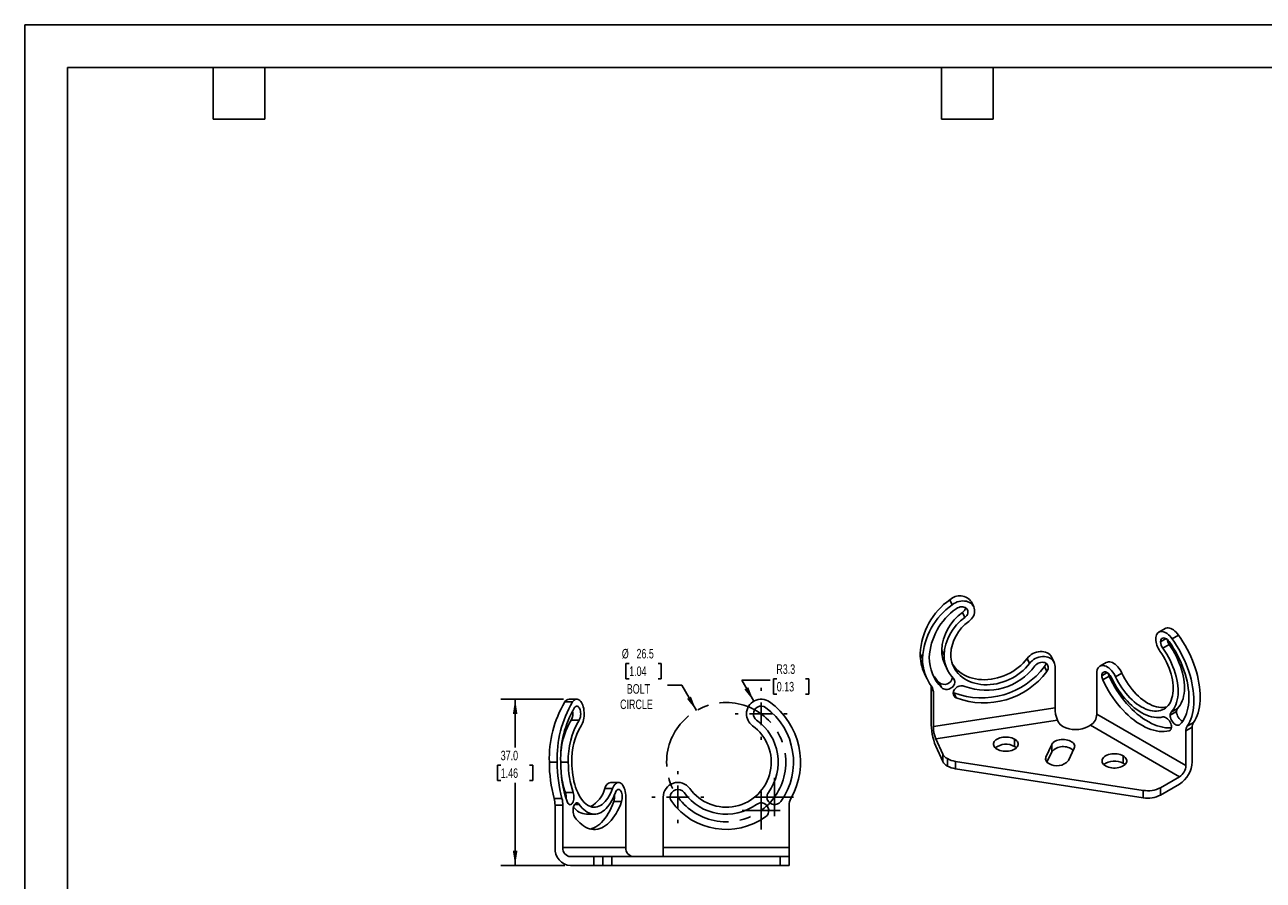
# Model space of a CAD drawing. Header units: millimetres. Extents: x 0 to 419, y 0 to 324.
# Tile 2 of 3: x 0 to 275, y 134 to 324. Entities that reach past the tile are written whole.
import ezdxf

# ---------------------------------------------------------------- set-up
doc = ezdxf.new("R2010")
doc.units = ezdxf.units.MM
doc.linetypes.add('CENTERX2', pattern=[20.32, 12.7, -2.54, 2.54, -2.54])
doc.layers.add('CENTER', color=40, linetype='CENTERX2')
doc.layers.add('DIMENSIONS', color=140, linetype='Continuous', lineweight=25)
doc.layers.add('TEXT', color=140, linetype='Continuous', lineweight=25)
doc.styles.add('SLDTEXTSTYLE0', font='TXT', dxfattribs={"width": 0.7})
doc.dimstyles.new('SLDDIMSTYLE0', dxfattribs={"dimtxt": 2.158008, "dimasz": 3.302, "dimexe": 0, "dimexo": 0.0625, "dimgap": 0.539502, "dimtad": 0, "dimtih": 1, "dimtoh": 1, "dimdec": 1, "dimrnd": 1e-09, "dimzin": 12, "dimdsep": 46, "dimtxsty": 'SLDTEXTSTYLE0', "dimsah": 1, "dimcen": 0, "dimadec": 0, "dimazin": 3, "dimtfac": 1, "dimtdec": 1, "dimtofl": 0, "dimtmove": 0, "dimatfit": 3, "dimfxl": 0, "dimfrac": 2, "dimtolj": 1, "dimtzin": 12, "dimarcsym": 0})
doc.dimstyles.new('SLDDIMSTYLE1', dxfattribs={"dimtxt": 2.158008, "dimasz": 3.302, "dimexe": 0, "dimexo": 0.0625, "dimgap": 0.539502, "dimtad": 0, "dimtih": 1, "dimtoh": 1, "dimdec": 1, "dimrnd": 1e-09, "dimzin": 4, "dimdsep": 46, "dimtxsty": 'SLDTEXTSTYLE0', "dimsah": 1, "dimcen": 0.09, "dimadec": 0, "dimazin": 1, "dimtfac": 1, "dimtdec": 1, "dimtofl": 0, "dimtmove": 0, "dimatfit": 3, "dimfxl": 0, "dimfrac": 2, "dimtolj": 1, "dimtzin": 12, "dimarcsym": 0})
doc.dimstyles.new('SLDDIMSTYLE2', dxfattribs={"dimtxt": 2.158008, "dimasz": 3.302, "dimexe": 0, "dimexo": 0.0625, "dimgap": 0.539502, "dimtad": 0, "dimtih": 1, "dimtoh": 1, "dimdec": 1, "dimrnd": 1e-09, "dimzin": 12, "dimdsep": 46, "dimtxsty": 'SLDTEXTSTYLE0', "dimsah": 1, "dimcen": 0, "dimadec": 0, "dimazin": 3, "dimtfac": 1, "dimtdec": 1, "dimtofl": 0, "dimtmove": 0, "dimatfit": 3, "dimfxl": 0, "dimfrac": 2, "dimtolj": 1, "dimtzin": 12, "dimarcsym": 0})

# ---------------------------------------------------------------- blocks, each defined once
blk = doc.blocks.new('_D')
at = {"layer": 'DIMENSIONS'}
for p, q in [((134.37, 181.91), (133.64, 181.91)), ((133.64, 181.91), (133.64, 178.48)), ((140.78, 181.91), (141.5, 181.91)), ((141.5, 181.91), (141.5, 178.48)), ((133.64, 178.48), (134.37, 178.48)), ((141.5, 178.48), (140.78, 178.48)), ((146.06, 177.06), (142.9, 177.06)), ((149.32, 171.42), (146.06, 177.06))]:
    blk.add_line(p, q, dxfattribs=at)
blk.add_solid([(149.32, 171.42), (148.11, 174.53), (147.23, 174.02)], dxfattribs=at)
at = {"layer": 'DIMENSIONS', "char_height": 2.117, "attachment_point": 1, "style": 'SLDTEXTSTYLE0'}
for s, insert in [('%%c', (132.74, 185.12)), ('26.5', (136, 185.12)), ('1.04', (134.37, 181.21)), ('BOLT', (133.84, 177.29)), ('CIRCLE', (132.35, 173.86))]:
    blk.add_mtext(s, dxfattribs=dict(at, insert=insert))
blk = doc.blocks.new('_D_1')
at = {"layer": 'DIMENSIONS'}
for p, q in [((119.74, 173.94), (105.85, 173.94)), ((109.02, 173.94), (109.02, 163.18)), ((105.81, 159.27), (105.09, 159.27)), ((105.09, 159.27), (105.09, 155.84)), ((112.23, 159.27), (112.95, 159.27)), ((112.95, 159.27), (112.95, 155.84)), ((105.09, 155.84), (105.81, 155.84)), ((109.02, 136.94), (109.02, 155.36)), ((112.95, 155.84), (112.23, 155.84)), ((120.08, 136.94), (105.85, 136.94))]:
    blk.add_line(p, q, dxfattribs=at)
for points in [[(109.02, 173.94), (108.51, 170.64), (109.53, 170.64)], [(109.02, 136.94), (109.53, 140.24), (108.51, 140.24)]]:
    blk.add_solid(points, dxfattribs=at)
at = {"layer": 'DIMENSIONS', "char_height": 2.117, "attachment_point": 1, "style": 'SLDTEXTSTYLE0'}
for s, insert in [('37.0', (105.81, 162.48)), ('1.46', (105.81, 158.57))]:
    blk.add_mtext(s, dxfattribs=dict(at, insert=insert))
blk = doc.blocks.new('_D_2')
at = {"layer": 'DIMENSIONS'}
for p, q in [((162.07, 173.5), (159.38, 178.17)), ((159.38, 178.17), (165.73, 178.17)), ((167.18, 178.48), (166.45, 178.48)), ((166.45, 178.48), (166.45, 175.05)), ((173.59, 178.48), (174.31, 178.48)), ((174.31, 178.48), (174.31, 175.05)), ((166.45, 175.05), (167.18, 175.05)), ((174.31, 175.05), (173.59, 175.05))]:
    blk.add_line(p, q, dxfattribs=at)
blk.add_solid([(162.07, 173.5), (160.86, 176.62), (159.98, 176.11)], dxfattribs=at)
at = {"layer": 'DIMENSIONS', "char_height": 2.117, "attachment_point": 1, "style": 'SLDTEXTSTYLE0'}
for s, insert in [('R3.3', (167.09, 181.69)), ('0.13', (167.18, 177.78))]:
    blk.add_mtext(s, dxfattribs=dict(at, insert=insert))
blk = doc.blocks.new('SW_CENTERMARKSYMBOL_0')
at = {"layer": 'CENTER', "color": 0}
for p, q in [((0, 5.08), (0, 5.79)), ((-5.08, 0), (-5.79, 0)), ((0, 0), (-2.54, 0)), ((0, 0), (0, 2.54)), ((0, 0), (0, -2.54)), ((0, 0), (2.54, 0)), ((5.08, 0), (5.79, 0)), ((0, -5.08), (0, -5.79))]:
    blk.add_line(p, q, dxfattribs=at)
blk = doc.blocks.new('SW_CENTERMARKSYMBOL_1')
at = {"layer": 'CENTER', "color": 0}
for p, q in [((0, 2.54), (0, 4.24)), ((-2.54, 0), (-4.24, 0)), ((0, 0), (-2.54, 0)), ((0, 0), (0, 2.54)), ((0, 0), (0, -2.54)), ((0, 0), (2.54, 0)), ((2.54, 0), (4.24, 0)), ((0, -2.54), (0, -4.24))]:
    blk.add_line(p, q, dxfattribs=at)
blk = doc.blocks.new('SW_CENTERMARKSYMBOL_2')
at = {"layer": 'CENTER', "color": 0}
for p, q in [((0, 2.54), (0, 4.24)), ((-2.54, 0), (-4.24, 0)), ((0, 0), (-2.54, 0)), ((0, 0), (0, 2.54)), ((0, 0), (0, -2.54)), ((0, 0), (2.54, 0)), ((2.54, 0), (4.24, 0)), ((0, -2.54), (0, -4.24))]:
    blk.add_line(p, q, dxfattribs=at)
blk = doc.blocks.new('SW_CENTERMARKSYMBOL_3')
at = {"layer": 'CENTER', "color": 0}
for p, q in [((0, 5.08), (0, 5.79)), ((-5.08, 0), (-5.79, 0)), ((0, 0), (-2.54, 0)), ((0, 0), (0, 2.54)), ((0, 0), (0, -2.54)), ((0, 0), (2.54, 0)), ((5.08, 0), (5.79, 0)), ((0, -5.08), (0, -5.79))]:
    blk.add_line(p, q, dxfattribs=at)

msp = doc.modelspace()

# ---------------------------------------------------------------- linework, layer by layer
at = {"color": 7, "linetype": 'Continuous'}
for q in [(0.00371, 0.00401), (419.10371, 323.85401)]:
    msp.add_line((0.00371, 323.85401), q, dxfattribs=at)
for p, q in [((206.20242, 194.94698), (205.68479, 196.06221)), ((210.9862, 194.44657), (210.46856, 195.56181)), ((208.99856, 192.10082), (208.48092, 193.21605)), ((253.50601, 189.64461), (252.09179, 188.8282)), ((252.51458, 186.70749), (253.71686, 187.40155)), ((255.06059, 187.39037), (256.4748, 188.20678)), ((204.36547, 183.73235), (203.84783, 184.84758)), ((253.01368, 185.29335), (254.42789, 186.10976)), ((199.58414, 182.99275), (199.0665, 184.10799)), ((223.3614, 181.89444), (222.84377, 183.00968)), ((228.85583, 182.10471), (228.33819, 183.21994)), ((240.42453, 182.09038), (239.01032, 181.27397)), ((200.038, 179.62597), (200.55564, 178.51074)), ((204.52793, 181.70998), (205.04557, 180.59475)), ((227.23991, 180.13069), (226.72227, 181.24592)), ((229.04716, 172.03593), (229.04716, 181.22201)), ((238.33709, 179.78597), (238.33709, 170.59989)), ((239.4331, 179.15326), (240.63538, 179.84732)), ((239.66008, 178.21045), (241.0743, 179.02686)), ((242.49935, 178.93507), (243.91356, 179.75148)), ((202.00123, 175.56271), (201.48359, 176.67795)), ((201.48359, 176.67795), (201.48359, 168.9676)), ((203.80848, 176.50623), (203.29084, 177.62146)), ((122.7437, 173.93953), (121.01165, 173.93953)), ((202.00123, 175.56271), (202.00123, 167.85236)), ((207.07798, 174.24811), (206.56034, 175.36334)), ((121.79339, 173.32585), (120.06134, 173.32585)), ((202.00123, 167.85236), (229.04716, 172.03593)), ((254.6359, 170.37687), (256.05011, 171.19328)), ((254.86288, 171.05761), (256.27709, 171.87402)), ((123.24078, 169.31053), (121.50873, 169.31053)), ((229.56479, 169.28761), (202.51887, 165.10405)), ((229.74288, 168.90393), (229.56479, 169.28761)), ((236.92287, 168.1504), (236.43501, 167.86876)), ((236.92287, 168.1504), (256.72186, 156.72069)), ((238.33709, 170.59989), (258.13608, 159.17018)), ((258.40827, 167.92385), (259.82248, 168.74026)), ((254.41964, 166.92608), (254.69165, 167.08311)), ((258.13608, 166.88053), (259.55029, 167.69693)), ((258.13608, 159.17018), (258.13608, 166.88053)), ((259.55029, 159.98658), (259.55029, 167.69693)), ((202.51887, 165.10405), (204.07178, 161.75835)), ((202.51887, 163.47097), (204.07178, 160.12526)), ((220.03653, 163.44185), (220.03653, 165.07493)), ((228.30173, 163.86847), (227.00866, 161.08022)), ((228.30173, 162.23539), (228.30173, 163.86847)), ((232.03176, 160.30389), (233.32483, 163.09213)), ((118.36752, 159.93953), (116.63547, 159.93953)), ((120.84252, 159.93953), (119.14252, 159.93953)), ((204.07178, 160.12526), (204.07178, 161.75835)), ((205.10706, 159.0901), (205.10706, 160.72318)), ((206.90103, 160.1254), (248.62247, 153.67722)), ((206.90103, 158.49232), (206.90103, 160.1254)), ((227.00866, 160.30389), (227.00866, 161.08022)), ((228.30173, 162.23539), (227.24777, 159.96274)), ((244.18604, 159.70947), (244.18604, 161.34255)), ((206.90103, 158.49232), (248.62247, 152.04414)), ((131.9937, 155.43953), (130.26165, 155.43953)), ((252.48535, 154.275), (256.72186, 156.72069)), ((252.48535, 152.64192), (256.72186, 155.0876)), ((252.48535, 152.64192), (252.48535, 154.275)), ((119.42623, 151.85241), (117.69418, 151.85241)), ((121.9332, 153.18369), (120.20115, 153.18369)), ((130.67554, 154.09014), (128.94348, 154.09014)), ((133.6187, 140.93953), (133.6187, 152.18953)), ((141.94665, 152.18953), (141.94665, 140.93953)), ((248.62247, 152.04414), (248.62247, 153.67722)), ((117.88665, 150.38223), (117.88665, 140.93953)), ((119.6187, 150.38223), (117.88665, 150.38223)), ((119.6187, 150.38223), (119.6187, 140.93953)), ((123.24078, 150.56853), (122.24662, 150.56853)), ((132.6832, 151.19537), (130.95115, 151.19537)), ((169.94665, 140.93953), (169.94665, 150.38223)), ((124.88665, 148.38717), (126.6187, 148.38717)), ((119.6187, 140.93953), (133.6187, 140.93953)), ((141.94665, 140.93953), (169.94665, 140.93953)), ((141.94665, 138.93953), (141.94665, 140.93953)), ((169.94665, 140.93953), (169.94665, 138.93953)), ((121.35075, 138.93953), (126.5469, 138.93953)), ((126.5469, 136.93953), (126.5469, 138.93953)), ((126.5469, 138.93953), (128.5469, 138.93953)), ((128.5469, 136.93953), (128.5469, 138.93953)), ((128.5469, 138.93953), (130.54763, 138.93953)), ((130.54763, 136.93953), (130.54763, 138.93953)), ((130.54763, 138.93953), (167.94738, 138.93953)), ((167.94738, 136.93953), (167.94738, 138.93953)), ((167.94738, 138.93953), (169.94665, 138.93953)), ((169.94665, 136.93953), (169.94665, 138.93953)), ((121.35075, 136.93953), (126.5469, 136.93953)), ((126.5469, 136.93953), (128.5469, 136.93953)), ((128.5469, 136.93953), (130.54763, 136.93953)), ((130.54763, 136.93953), (167.94738, 136.93953)), ((167.94738, 136.93953), (169.94665, 136.93953))]:
    msp.add_line(p, q)
at = {"flags": 128}
for points in [[(209.87411, 191.20959), (210.19079, 191.47956), (210.47064, 191.77688), (210.70887, 192.09647), (210.9014, 192.43286), (211.04495, 192.7803), (211.13705, 193.13283), (211.17613, 193.48442), (211.16152, 193.82907), (211.09347, 194.16087), (210.97314, 194.47415), (210.8026, 194.76355), (210.58476, 195.02411), (210.32335, 195.25137), (210.02284, 195.44146), (209.68837, 195.59111), (209.32567, 195.69776), (208.94095, 195.7596), (208.54077, 195.77555), (208.132, 195.74536), (207.72163, 195.66953), (207.31667, 195.54936), (206.92406, 195.38692), (206.55051, 195.18497), (206.20242, 194.94698)], [(208.99856, 192.10082), (209.22696, 192.30448), (209.41489, 192.5345), (209.55593, 192.78303), (209.6453, 193.04162), (209.67994, 193.30146), (209.65867, 193.5537), (209.58223, 193.78975), (209.4532, 194.00157), (209.27599, 194.18195), (209.05664, 194.32474), (208.8026, 194.42509), (208.52253, 194.47958), (208.22598, 194.48634), (207.92303, 194.44516), (207.62401, 194.35742), (207.33909, 194.22613), (207.07798, 194.05575)], [(255.06059, 187.39037), (254.80932, 187.71736), (254.53986, 188.01597), (254.25669, 188.28124), (253.96452, 188.50873), (253.66822, 188.69467), (253.37273, 188.83596), (253.08297, 188.93023), (252.80376, 188.97594), (252.53976, 188.9723), (252.29535, 188.91939), (252.07462, 188.81808), (251.88124, 188.67006), (251.71843, 188.47779), (251.58889, 188.24449), (251.49479, 187.97403), (251.4377, 187.67092), (251.41856, 187.3402)], [(254.41964, 186.73373), (254.2305, 186.97181), (254.02422, 187.17791), (253.80766, 187.34514), (253.58807, 187.46793), (253.37278, 187.54217), (253.16896, 187.56538), (252.98342, 187.5368), (252.82235, 187.45738), (252.69114, 187.32976), (252.59416, 187.15821), (252.53464, 186.94845), (252.51458, 186.70749)], [(256.4748, 188.20678), (256.22354, 188.53377), (255.95407, 188.83238), (255.6709, 189.09765), (255.37873, 189.32514), (255.08243, 189.51108), (254.78694, 189.65236), (254.49718, 189.74664), (254.21797, 189.79234), (253.95397, 189.78871), (253.70957, 189.73579), (253.50601, 189.64461)], [(258.40827, 167.92385), (258.71285, 168.41688), (258.98448, 168.94759), (259.2223, 169.51432), (259.42558, 170.11529), (259.59366, 170.7486), (259.72602, 171.41226), (259.82225, 172.10419), (259.88204, 172.82221), (259.9052, 173.56406), (259.89166, 174.32741), (259.84146, 175.10985), (259.75477, 175.90893), (259.63184, 176.72214), (259.47308, 177.54691), (259.27898, 178.38065), (259.05015, 179.22074), (258.7873, 180.06453), (258.49128, 180.90938), (258.163, 181.75263), (257.8035, 182.59162), (257.41391, 183.42371), (256.99545, 184.24629), (256.54945, 185.05677), (256.0773, 185.85261), (255.5805, 186.63129), (255.06059, 187.39037)], [(259.82248, 168.74026), (260.12706, 169.23329), (260.39869, 169.764), (260.63651, 170.33073), (260.83979, 170.93169), (261.00787, 171.565), (261.14023, 172.22867), (261.23646, 172.9206), (261.29625, 173.63862), (261.31941, 174.38047), (261.30587, 175.14381), (261.25568, 175.92626), (261.16898, 176.72534), (261.04606, 177.53854), (260.8873, 178.36331), (260.69319, 179.19705), (260.46436, 180.03714), (260.20152, 180.88094), (259.90549, 181.72579), (259.57721, 182.56904), (259.21771, 183.40802), (258.82812, 184.24012), (258.40967, 185.0627), (257.96367, 185.87318), (257.49152, 186.66902), (256.99471, 187.4477), (256.4748, 188.20678)], [(228.33819, 183.21994), (228.28486, 183.3265), (228.09901, 183.61196), (227.8657, 183.86657), (227.58902, 184.08587), (227.2738, 184.26602), (226.92558, 184.40387), (226.55045, 184.49699), (226.155, 184.54376), (225.74614, 184.54336), (225.33105, 184.49578), (224.917, 184.40188), (224.51124, 184.26329), (224.12088, 184.08243), (223.75276, 183.86249), (223.41334, 183.60731), (223.10856, 183.32137), (222.84377, 183.00968)], [(252.37273, 184.63671), (252.77554, 184.04263), (253.15474, 183.4296), (253.50834, 182.8008), (253.83452, 182.15951), (254.13157, 181.50906), (254.39795, 180.85283), (254.63227, 180.19424), (254.83331, 179.53672), (255.00002, 178.88369), (255.13155, 178.23855), (255.2272, 177.60464), (255.28648, 176.98528), (255.30908, 176.38368), (255.29488, 175.80298), (255.24395, 175.24619), (255.15656, 174.71621), (255.03317, 174.21581), (254.87441, 173.74757), (254.68112, 173.31395), (254.45429, 172.91719), (254.19512, 172.55936), (253.90494, 172.24233), (253.58526, 171.96773), (253.23776, 171.73701), (252.86424, 171.55136), (252.46663, 171.41174), (252.04702, 171.31889), (251.60758, 171.27329), (251.15061, 171.27516), (250.67847, 171.32452), (250.19362, 171.42109), (249.69859, 171.56437), (249.19596, 171.75362), (248.68833, 171.98786), (248.17835, 172.26587), (247.66868, 172.58619), (247.16196, 172.94716), (246.66083, 173.34691), (246.1679, 173.78336), (245.68574, 174.25423), (245.21684, 174.75707), (244.76366, 175.28927), (244.32855, 175.84805), (243.91377, 176.43052), (243.52149, 177.03364), (243.15374, 177.65427), (242.81243, 178.28918), (242.49935, 178.93507)], [(253.01368, 185.29335), (253.45474, 184.64444), (253.87147, 183.97574), (254.26192, 183.29036), (254.62429, 182.59151), (254.95687, 181.88243), (255.25812, 181.16644), (255.52663, 180.44687), (255.76115, 179.72708), (255.96058, 179.01042), (256.12401, 178.30024), (256.25066, 177.59985), (256.33994, 176.9125), (256.39145, 176.24142), (256.40493, 175.58972), (256.38032, 174.96045), (256.31775, 174.35653), (256.2175, 173.78079), (256.08004, 173.23591), (255.90601, 172.72442), (255.69622, 172.24872), (255.45164, 171.81102), (255.17343, 171.41337), (254.86288, 171.05761)], [(256.81308, 168.30823), (257.17076, 168.71276), (257.49583, 169.15992), (257.78712, 169.6481), (258.04357, 170.17551), (258.26422, 170.74022), (258.44829, 171.34017), (258.5951, 171.97319), (258.7041, 172.63695), (258.77492, 173.32903), (258.80728, 174.04691), (258.80107, 174.78797), (258.75631, 175.54951), (258.67316, 176.32874), (258.55194, 177.12283), (258.39307, 177.92887), (258.19715, 178.74392), (257.96487, 179.56502), (257.69711, 180.38916), (257.39482, 181.21333), (257.05911, 182.03454), (256.69121, 182.84978), (256.29246, 183.65608), (255.86432, 184.45049), (255.40834, 185.23013), (254.9262, 185.99213), (254.41964, 186.73373)], [(254.42789, 186.10976), (254.86895, 185.46085), (255.28568, 184.79215), (255.67614, 184.10677), (256.0385, 183.40792), (256.37108, 182.69884), (256.67233, 181.98285), (256.94084, 181.26328), (257.17536, 180.54349), (257.3748, 179.82683), (257.53822, 179.11665), (257.66487, 178.41625), (257.75416, 177.72891), (257.80566, 177.05783), (257.81914, 176.40613), (257.79454, 175.77685), (257.73196, 175.17294), (257.63171, 174.5972), (257.49425, 174.05231), (257.32022, 173.54083), (257.11043, 173.06513), (256.86586, 172.62743), (256.58765, 172.22978), (256.27709, 171.87402)], [(223.3614, 181.89444), (222.92206, 181.34956), (222.44218, 180.82719), (221.92442, 180.33019), (221.3716, 179.86128), (220.78674, 179.42302), (220.17306, 179.01783), (219.53392, 178.64792), (218.87281, 178.31531), (218.19335, 178.02183), (217.49928, 177.76908), (216.79439, 177.55846), (216.08254, 177.39111), (215.36763, 177.26794), (214.65358, 177.18965), (213.9443, 177.15664), (213.24368, 177.16911), (212.55554, 177.22699), (211.88367, 177.32996), (211.23174, 177.47745), (210.60332, 177.66865), (210.00185, 177.90253), (209.43064, 178.1778), (208.8928, 178.49294), (208.39129, 178.84625), (207.92885, 179.23577), (207.50801, 179.65937), (207.13109, 180.11474), (206.80013, 180.59939), (206.51697, 181.11065), (206.28315, 181.64572), (206.09994, 182.20168), (205.96836, 182.77548), (205.88912, 183.36397), (205.86266, 183.96394)], [(222.84377, 183.00968), (222.40442, 182.4648), (221.92455, 181.94243), (221.40678, 181.44542), (220.85396, 180.97651), (220.2691, 180.53826), (219.65542, 180.13307), (219.01628, 179.76315), (218.35517, 179.43054), (217.67572, 179.13706), (216.98164, 178.88432), (216.27675, 178.67369), (215.5649, 178.50634), (214.85, 178.38318), (214.13595, 178.30488), (213.42667, 178.27188), (212.72604, 178.28435), (212.0379, 178.34222), (211.36603, 178.44519), (210.7141, 178.59268), (210.08568, 178.78389), (209.48421, 179.01777), (208.913, 179.29303), (208.37516, 179.60818), (207.87365, 179.96148), (207.41121, 180.351), (206.99037, 180.77461), (206.61345, 181.22998), (206.2825, 181.71462), (206.22027, 181.81774)], [(229.04716, 181.22201), (229.01965, 181.56828), (228.93762, 181.89997), (228.8025, 182.21127), (228.61665, 182.49672), (228.38334, 182.75133), (228.10666, 182.97064), (227.79144, 183.15079), (227.44322, 183.28863), (227.06809, 183.38176), (226.67264, 183.42853), (226.26378, 183.42812), (225.84869, 183.38055), (225.43464, 183.28664), (225.02887, 183.14805), (224.63852, 182.9672), (224.2704, 182.74726), (223.93098, 182.49208), (223.6262, 182.20614), (223.3614, 181.89444)], [(227.23991, 180.13069), (227.39368, 180.3752), (227.49686, 180.63201), (227.54592, 180.89238), (227.53921, 181.14744), (227.47694, 181.3885), (227.36124, 181.60735), (227.19605, 181.79655), (226.98699, 181.94964), (226.74118, 182.06143), (226.467, 182.12808), (226.17378, 182.14735), (225.87151, 182.11857), (225.57047, 182.04272), (225.28092, 181.92239), (225.01273, 181.76167), (224.77502, 181.56604), (224.57588, 181.34216)], [(243.91356, 179.75148), (243.71972, 180.13412), (243.4966, 180.50172), (243.24813, 180.84784), (242.97865, 181.1664), (242.69289, 181.45184), (242.39585, 181.69914), (242.09274, 181.90398), (241.78887, 182.06277), (241.48957, 182.17271), (241.20008, 182.23189), (240.92546, 182.23927), (240.67055, 182.19472), (240.4398, 182.09902), (240.42453, 182.09038)], [(242.49935, 178.93507), (242.3055, 179.31771), (242.08239, 179.68531), (241.83391, 180.03143), (241.56444, 180.35), (241.27867, 180.63543), (240.98164, 180.88274), (240.67853, 181.08757), (240.37466, 181.24636), (240.07536, 181.3563), (239.78586, 181.41549), (239.51125, 181.42287), (239.25634, 181.37832), (239.02558, 181.28262), (238.82303, 181.13744), (238.65224, 180.94534), (238.51619, 180.70968), (238.41727, 180.43458), (238.35722, 180.12487), (238.33709, 179.78597)], [(241.61029, 178.70817), (241.46887, 178.97808), (241.30057, 179.23126), (241.11083, 179.45956), (240.90576, 179.65561), (240.69196, 179.8131), (240.47633, 179.92696), (240.26583, 179.9935), (240.06723, 180.01059), (239.88694, 179.97768), (239.73076, 179.89582), (239.60375, 179.76765), (239.50998, 179.59731), (239.45248, 179.39029), (239.4331, 179.15326)], [(241.0743, 179.02686), (241.46327, 178.21736), (241.88212, 177.4188), (242.32931, 176.63409), (242.80322, 175.86611), (243.30211, 175.11764), (243.82417, 174.39143), (244.36749, 173.69011), (244.93009, 173.01626), (245.50992, 172.37232), (246.10485, 171.76066), (246.71273, 171.18349), (247.33132, 170.64293), (247.95838, 170.14095), (248.59161, 169.67938), (249.22871, 169.2599), (249.86735, 168.88405), (250.50519, 168.5532), (251.13992, 168.26855), (251.76922, 168.03115), (252.39079, 167.84185), (253.00236, 167.70135), (253.60169, 167.61017), (254.18662, 167.56863), (254.75499, 167.57689), (254.90836, 167.58791)], [(253.89423, 172.23199), (253.88085, 172.22815), (253.46124, 172.1353), (253.0218, 172.08969), (252.56482, 172.09157), (252.09268, 172.14092), (251.60783, 172.23749), (251.11281, 172.38078), (250.61017, 172.57003), (250.10254, 172.80427), (249.59257, 173.08227), (249.08289, 173.4026), (248.57617, 173.76357), (248.07504, 174.16332), (247.58212, 174.59977), (247.09995, 175.07063), (246.63106, 175.57348), (246.17787, 176.10568), (245.74276, 176.66446), (245.32799, 177.24693), (244.9357, 177.85005), (244.56795, 178.47068), (244.22664, 179.10559), (243.91356, 179.75148)], [(201.46797, 176.92954), (201.47766, 176.83375), (201.48359, 176.67795)], [(203.80848, 176.50623), (204.00761, 176.34395), (204.24532, 176.22185), (204.51352, 176.14411), (204.80306, 176.11335), (205.1041, 176.13063), (205.40638, 176.19537), (205.6996, 176.30535), (205.97378, 176.45683), (206.21958, 176.64465), (206.42864, 176.86242), (206.59383, 177.10273), (206.70953, 177.35737), (206.7718, 177.6177), (206.77852, 177.87483), (206.72945, 178.12002), (206.62627, 178.34492), (206.4725, 178.54186)], [(239.66008, 178.21045), (240.04906, 177.40095), (240.4679, 176.60239), (240.9151, 175.81769), (241.389, 175.0497), (241.8879, 174.30123), (242.40996, 173.57502), (242.95328, 172.8737), (243.51588, 172.19985), (244.09571, 171.55591), (244.69064, 170.94425), (245.29851, 170.36708), (245.91711, 169.82652), (246.54416, 169.32454), (247.1774, 168.86297), (247.81449, 168.4435), (248.45313, 168.06765), (249.09098, 167.73679), (249.72571, 167.45214), (250.35501, 167.21474), (250.97657, 167.02544), (251.58814, 166.88495), (252.18748, 166.79376), (252.7724, 166.75222), (253.34078, 166.76048), (253.89052, 166.8185), (254.41964, 166.92608)], [(253.01368, 169.98974), (252.55035, 169.8986), (252.06691, 169.85642), (251.5656, 169.8634), (251.04878, 169.91949), (250.51884, 170.02445), (249.97827, 170.17779), (249.42957, 170.37878), (248.87531, 170.62649), (248.31807, 170.91976), (247.76046, 171.25723), (247.20506, 171.63733), (246.65447, 172.05828), (246.11126, 172.51812), (245.57796, 173.01471), (245.05705, 173.54572), (244.55097, 174.1087), (244.06207, 174.701), (243.59263, 175.31986), (243.14485, 175.96242), (242.72081, 176.62565), (242.32248, 177.30649), (241.95173, 178.00174), (241.61029, 178.70817)], [(123.694, 168.05321), (123.85792, 168.32384), (124.00278, 168.63495), (124.1261, 168.98122), (124.22576, 169.35671), (124.30007, 169.75501), (124.34774, 170.1693), (124.36797, 170.59249), (124.36041, 171.01734), (124.32518, 171.43658), (124.2629, 171.84304), (124.17462, 172.22977), (124.06186, 172.59014), (123.92654, 172.91799), (123.77099, 173.20771), (123.59785, 173.45434), (123.41011, 173.65367), (123.21096, 173.80227), (123.00381, 173.89762), (122.79222, 173.93808), (122.57979, 173.92296), (122.37017, 173.85251), (122.16694, 173.72794), (121.97358, 173.55138), (121.79339, 173.32585)], [(206.40908, 175.44422), (206.40988, 175.44372), (206.56034, 175.36334)], [(123.24078, 169.31053), (123.35901, 169.51669), (123.45629, 169.76279), (123.5293, 170.04044), (123.57556, 170.3402), (123.59349, 170.65186), (123.58248, 170.9648), (123.54291, 171.26836), (123.47612, 171.55222), (123.38439, 171.80669), (123.27084, 172.02312), (123.13934, 172.19414), (122.99437, 172.31392), (122.84086, 172.37839), (122.68405, 172.38534), (122.52926, 172.33454), (122.38177, 172.22773), (122.24662, 172.06853)], [(254.41964, 166.92608), (254.58684, 166.99789), (254.72442, 167.11942), (254.82767, 167.28653), (254.89309, 167.49353), (254.91845, 167.73337), (254.90288, 167.99789), (254.84692, 168.27807), (254.75246, 168.56437), (254.62274, 168.84705), (254.46216, 169.11648), (254.27619, 169.36348), (254.07117, 169.57964), (253.85407, 169.75761), (253.6323, 169.89131), (253.4134, 169.9762), (253.20483, 170.00939), (253.01368, 169.98974)], [(254.6359, 170.37687), (254.65527, 170.11747), (254.71277, 169.84406), (254.80654, 169.56545), (254.93356, 169.29064), (255.08973, 169.02846), (255.27002, 168.78739), (255.46862, 168.57518), (255.67913, 168.39868), (255.89476, 168.26358), (256.10855, 168.17423), (256.31363, 168.13351), (256.50337, 168.14274), (256.67166, 168.20161), (256.81308, 168.30823)], [(220.03653, 165.07493), (219.74, 165.22326), (219.40992, 165.34572), (219.05302, 165.43982), (218.67654, 165.50363), (218.28817, 165.53587), (217.89581, 165.53587), (217.50743, 165.50363), (217.13096, 165.43982), (216.77405, 165.34572), (216.44398, 165.22326), (216.14745, 165.07493), (215.8905, 164.90375), (215.67837, 164.7132), (215.51538, 164.50716), (215.40484, 164.28983), (215.349, 164.06562), (215.349, 163.83912), (215.40484, 163.61491), (215.51538, 163.39758), (215.67837, 163.19154), (215.8905, 163.00099), (216.14745, 162.82981)], [(216.14745, 162.82981), (216.44398, 162.68148), (216.77405, 162.55902), (217.13096, 162.46492), (217.50743, 162.40111), (217.89581, 162.36887), (218.28817, 162.36887), (218.67654, 162.40111), (219.05302, 162.46492), (219.40992, 162.55902), (219.74, 162.68148), (220.03653, 162.82981), (220.29348, 163.00099), (220.50561, 163.19154), (220.6686, 163.39758), (220.77914, 163.61491), (220.83498, 163.83912), (220.83498, 164.06562), (220.77914, 164.28983), (220.6686, 164.50716), (220.50561, 164.7132), (220.29348, 164.90375), (220.03653, 165.07493)], [(220.03653, 163.44185), (220.29348, 163.27067), (220.45035, 163.13583)], [(233.32483, 163.09213), (233.39496, 163.30242), (233.41253, 163.51634), (233.37719, 163.72951), (233.28966, 163.93762), (233.15171, 164.13642), (232.96616, 164.32185), (232.73679, 164.49016), (232.46825, 164.63791), (232.16603, 164.7621), (231.83627, 164.86019), (231.48568, 164.93019), (231.12141, 164.97067), (230.75086, 164.98081), (230.38158, 164.96041), (230.0211, 164.90988), (229.67673, 164.83025), (229.35551, 164.72313), (229.06396, 164.59071), (228.80802, 164.43569), (228.59291, 164.26122), (228.42299, 164.07086), (228.30173, 163.86847)], [(130.67554, 154.09014), (130.44811, 153.50607), (130.19971, 152.95723), (129.9317, 152.44665), (129.64554, 151.97711), (129.34279, 151.55118), (129.02513, 151.17121), (128.69428, 150.83926), (128.35207, 150.55716), (128.00036, 150.32646), (127.64108, 150.14841), (127.2762, 150.02399), (126.90772, 149.95389), (126.53766, 149.93849), (126.16804, 149.97787), (125.80089, 150.07181), (125.43821, 150.21981), (125.08201, 150.42105), (124.73422, 150.67443), (124.39676, 150.97855), (124.07146, 151.33177), (123.76012, 151.73213), (123.46444, 152.17746), (123.18604, 152.6653), (122.92643, 153.19298), (122.68706, 153.75762), (122.46922, 154.35613), (122.2741, 154.98522), (122.10279, 155.64144), (121.95622, 156.32121), (121.83518, 157.0208), (121.74034, 157.73638), (121.67223, 158.46402), (121.63122, 159.19975), (121.61752, 159.93953)], [(244.18604, 161.34255), (243.88951, 161.49088), (243.55943, 161.61334), (243.20253, 161.70743), (242.82605, 161.77125), (242.43768, 161.80348), (242.04532, 161.80348), (241.65695, 161.77125), (241.28047, 161.70743), (240.92357, 161.61334), (240.59349, 161.49088), (240.29696, 161.34255), (240.04001, 161.17136), (239.82788, 160.98081), (239.66489, 160.77477), (239.55435, 160.55744), (239.49851, 160.33324), (239.49851, 160.10673), (239.55435, 159.88253), (239.66489, 159.6652), (239.82788, 159.45916), (240.04001, 159.26861), (240.29696, 159.09742)], [(240.29696, 159.09742), (240.59349, 158.94909), (240.92357, 158.82663), (241.28047, 158.73254), (241.65695, 158.66872), (242.04532, 158.63649), (242.43768, 158.63649), (242.82605, 158.66872), (243.20253, 158.73254), (243.55943, 158.82663), (243.88951, 158.94909), (244.18604, 159.09742), (244.44299, 159.26861), (244.65512, 159.45916), (244.81811, 159.6652), (244.92865, 159.88253), (244.98449, 160.10673), (244.98449, 160.33324), (244.92865, 160.55744), (244.81811, 160.77477), (244.65512, 160.98081), (244.44299, 161.17136), (244.18604, 161.34255)], [(244.18604, 159.70947), (244.44299, 159.53828), (244.59986, 159.40344)], [(133.6187, 152.18953), (133.60446, 152.61881), (133.562, 153.04056), (133.49205, 153.4474), (133.39585, 153.83219), (133.27508, 154.18821), (133.13186, 154.5092), (132.96869, 154.78954), (132.78844, 155.02432), (132.59426, 155.20943), (132.38956, 155.34162), (132.17792, 155.41858), (131.96305, 155.43895), (131.74872, 155.40239), (131.53868, 155.30952), (131.33662, 155.16199), (131.14607, 154.96236), (130.97037, 154.71415), (130.8126, 154.4217), (130.67554, 154.09014)], [(120.5542, 151.19537), (120.65728, 150.95891), (120.78032, 150.76435), (120.91915, 150.61833), (121.06903, 150.52581), (121.22486, 150.48995), (121.38133, 150.51197), (121.53311, 150.59111), (121.67504, 150.72468), (121.80228, 150.90814), (121.91049, 151.13524), (121.996, 151.39824), (122.05589, 151.68818), (122.08813, 151.9952), (122.0916, 152.30884), (122.0662, 152.61841), (122.0128, 152.91338), (121.9332, 153.18369)], [(131.3042, 153.18369), (131.06276, 152.55994), (130.8006, 151.9706), (130.51894, 151.41841), (130.21909, 150.90595), (129.90246, 150.43561), (129.57052, 150.00958), (129.22482, 149.62985), (128.86697, 149.29819), (128.49863, 149.01614), (128.12153, 148.78503), (127.73742, 148.60592), (127.3481, 148.47965), (126.95537, 148.40681), (126.56108, 148.38775), (126.16705, 148.42254), (125.77513, 148.51103), (125.38714, 148.65281), (125.00489, 148.84721), (124.63017, 149.09333), (124.26472, 149.39002), (123.91025, 149.73589), (123.5684, 150.12934), (123.24078, 150.56853)], [(132.6832, 151.19537), (132.7628, 151.46569), (132.8162, 151.76065), (132.8416, 152.07023), (132.83813, 152.38386), (132.80589, 152.69088), (132.746, 152.98083), (132.66049, 153.24382), (132.55228, 153.47092), (132.42504, 153.65438), (132.28311, 153.78795), (132.13133, 153.8671), (131.97486, 153.88911), (131.81903, 153.85325), (131.66915, 153.76074), (131.53032, 153.61471), (131.40728, 153.42016), (131.3042, 153.18369)], [(123.24078, 150.56853), (123.10704, 150.72639), (122.96117, 150.83295), (122.80805, 150.88465), (122.65277, 150.87978), (122.50053, 150.81848), (122.35641, 150.70282), (122.22522, 150.53664), (122.11133, 150.3255), (122.01854, 150.07644), (121.94997, 149.79778), (121.90788, 149.49882), (121.8937, 149.18953)], [(122.24662, 147.81053), (122.62076, 147.3047), (123.00949, 146.84497), (123.41139, 146.43303), (123.82499, 146.07036), (124.24879, 145.75831), (124.68123, 145.498), (125.12075, 145.29038), (125.56573, 145.13622), (126.01455, 145.03607), (126.46557, 144.99031), (126.91716, 144.99909), (127.36765, 145.06239), (127.81542, 145.17998), (128.25881, 145.35142), (128.69623, 145.57609), (129.12606, 145.85317), (129.54674, 146.18165), (129.95674, 146.56033), (130.35456, 146.98783), (130.73874, 147.46259), (131.10789, 147.98288), (131.46067, 148.5468), (131.79577, 149.15229), (132.11198, 149.79713), (132.40815, 150.47899), (132.6832, 151.19537)], [(125.75267, 145.08783), (126.08337, 145.17998), (126.52676, 145.35142), (126.96418, 145.57609), (127.39401, 145.85317), (127.81469, 146.18165), (128.22469, 146.56033), (128.6225, 146.98783), (129.00669, 147.46259), (129.37584, 147.98288), (129.72862, 148.5468), (130.06372, 149.15229), (130.37993, 149.79713), (130.6761, 150.47899), (130.95115, 151.19537)]]:
    msp.add_lwpolyline(points, dxfattribs=at)
for centre, radius, start, end in [((214.62161, 183.30529), 15.57581, 125.0130679, 177.0459585), ((207.86277, 193.76712), 3.16403, 34.5564036, 133.5002665), ((215.13925, 182.19006), 15.57581, 125.0130679, 177.0459585), ((215.17541, 182.49704), 14.11284, 125.0130679, 177.0459585), ((214.73612, 184.28619), 10.90275, 125.0105419, 177.0484846), ((207.53086, 194.55772), 1.64398, 305.3029442, 349.9900719), ((215.25376, 183.17096), 10.90275, 125.0105419, 177.0484846), ((215.31344, 183.46492), 9.46395, 125.0815686, 176.9774579), ((256.30868, 187.54599), 4.89445, 182.4096606, 216.4701047), ((256.6504, 187.71127), 2.73941, 189.9289569, 215.7760722), ((211.25524, 184.81067), 7.40749, 179.7144955, 204.7454965), ((255.07249, 186.81513), 2.56017, 182.4096606, 216.4701047), ((209.62367, 184.05002), 10.55733, 179.6853955, 204.7745965), ((210.04741, 182.92037), 10.46352, 179.6036537, 216.4371599), ((210.56173, 183.16023), 9.48062, 179.6125295, 224.5758957), ((211.689, 183.68235), 7.3237, 179.6088479, 224.5795773), ((225.53934, 182.16636), 1.49885, 322.1134789, 350.9305668), ((210.07869, 184.31412), 9.5324, 208.7476439, 224.5953947), ((212.74578, 191.65614), 17.42742, 249.211122, 323.319861), ((213.26342, 190.54091), 17.42742, 249.211122, 323.319861), ((213.78457, 189.36093), 13.44445, 249.1461883, 323.3847947), ((241.74624, 179.21142), 2.31387, 181.4403368, 205.6324212), ((243.3585, 180.09482), 2.52154, 189.3608289, 205.0581681), ((200.09887, 175.5758), 1.9024, 359.6058211, 36.4349926), ((204.434, 179.07615), 1.85012, 231.8381845, 350.4394325), ((208.27969, 175.04155), 1.89713, 67.7329139, 173.1246057), ((121.12802, 172.7167), 1.22836, 95.4361795, 150.2701331), ((163.69665, 170.68953), 3.25, 54.2110265, 180), ((207.50671, 175.27254), 1.11052, 180.2002027, 247.2903183), ((141.0174, 160.83116), 24.39823, 149.1952089, 182.09433), ((142.74945, 160.83116), 24.39823, 149.1952089, 182.09433), ((141.23436, 160.74741), 22.10661, 149.1952089, 182.09433), ((119.01085, 170.70109), 2.85886, 330.895457, 13.3164749), ((163.69665, 170.68953), 1.7, 54.2110265, 180), ((155.94665, 159.93953), 14.95236, 324.2110265, 54.2110265), ((155.94665, 159.93953), 16.50236, 330.6555622, 54.2110265), ((236.58378, 172.03253), 7.53662, 179.9741301, 201.3589708), ((255.59573, 170.43504), 0.9616, 139.6516253, 183.4682094), ((257.00995, 171.25145), 0.9616, 139.6516253, 183.4682094), ((258.56251, 171.26571), 2.51344, 181.6513201, 242.6931356), ((134.29277, 161.29662), 15.08823, 147.9176911, 175.5953277), ((137.88544, 160.57023), 17.05459, 149.1701926, 182.1193464), ((136.31775, 160.49994), 14.71091, 149.1063253, 182.1832137), ((155.94665, 159.93953), 10.00236, 215.7889735, 54.2110265), ((163.69665, 170.68953), 3.25, 180, 234.2110265), ((163.69665, 170.68953), 1.7, 180, 234.2110265), ((155.94665, 159.93953), 11.55236, 324.2110265, 54.2110265), ((216.61729, 168.97218), 15.1337, 180.0173404, 201.3157605), ((231.91699, 170.04299), 2.45443, 207.651121, 242.3550875), ((235.27963, 170.73212), 3.06031, 302.4763979, 357.523602), ((261.40764, 167.76955), 1.85876, 148.5177219, 182.2389629), ((209.61501, 167.86349), 7.61379, 180.083751, 201.24935), ((233.60659, 173.30775), 6.13047, 242.5243124, 297.4756876), ((259.99342, 166.95314), 1.85876, 148.5177219, 182.2389629), ((218.12297, 159.94395), 3.98711, 61.3186747, 126.8173253), ((230.86273, 160.0359), 3.37586, 48.8149085, 139.3428056), ((146.77892, 159.77285), 30.14392, 179.6831867, 195.2335602), ((148.51097, 159.77285), 30.14392, 179.6831867, 195.2335602), ((145.32986, 159.68125), 26.18862, 179.4349127, 198.9067737), ((141.14068, 159.75056), 20.29904, 179.4665962, 198.8750902), ((206.24589, 162.89741), 2.45443, 207.651121, 242.3550875), ((206.24589, 161.26433), 2.45443, 207.651121, 242.3550875), ((207.62313, 165.28326), 5.20816, 241.1118484, 262.0303556), ((228.08663, 160.69976), 1.14315, 160.5599618, 249.2554313), ((229.46058, 162.52733), 3.39921, 238.4452144, 319.1481706), ((242.27248, 156.21156), 3.98711, 61.3186747, 126.8173253), ((253.42661, 160.25611), 6.12961, 302.5201548, 357.4798451), ((137.87933, 159.38001), 18.73266, 185.9946092, 199.3158818), ((207.62313, 163.65018), 5.20816, 241.1118484, 262.0303556), ((255.07863, 159.3024), 3.0603, 302.4763036, 357.5236963), ((130.56696, 153.82276), 1.64535, 100.6939122, 170.6477294), ((145.19665, 152.18953), 3.25, 35.7889735, 180), ((249.66887, 159.69533), 6.1084, 260.1362901, 297.4570949), ((112.39401, 150.41086), 5.49272, 359.7013987, 15.2153483), ((114.12606, 150.41086), 5.49272, 359.7013987, 15.2153483), ((117.25076, 152.19135), 3.11281, 353.1277345, 18.5900896), ((123.10382, 155.47329), 6.00123, 296.1922281, 346.6747486), ((127.9682, 152.19184), 3.14498, 341.5278346, 7.7028764), ((145.19665, 152.18953), 1.7, 35.7889735, 180), ((145.19665, 152.18953), 1.7, 180, 215.7889735), ((155.94665, 159.93953), 11.55236, 215.7889735, 305.7889735), ((166.69665, 152.18953), 1.7, 144.2110265, 180), ((166.69665, 152.18953), 1.7, 180, 324.2110265), ((172.94665, 150.38223), 3, 150.6555622, 180), ((249.66887, 158.06225), 6.1084, 260.1362901, 297.4570949), ((124.40542, 149.09768), 2.5134, 177.90567, 210.8047911), ((125.1304, 152.31422), 3.9346, 216.899563, 266.4481362), ((155.94665, 159.93953), 14.95236, 215.7889735, 305.7889735), ((163.69665, 149.18953), 1.7, 305.7889735, 125.7889735), ((121.63121, 140.68242), 3.75338, 176.0720204, 265.7147689), ((121.50102, 140.81967), 1.88613, 176.3563776, 265.4304117), ((135.48916, 140.8094), 1.87498, 176.0201032, 265.7666861)]:
    msp.add_arc(centre, radius, start, end)
at = {"layer": 'CENTER'}
msp.add_circle((155.94665, 159.93953), 13.25236, dxfattribs=at)
at = {"layer": 'TEXT'}
for p, q in [((9.525, 314.325), (409.575, 314.325)), ((9.525, 314.325), (9.525, 9.525)), ((41.91, 302.895), (41.91, 314.325)), ((53.34, 302.895), (53.34, 314.325)), ((203.835, 302.895), (203.835, 314.325)), ((215.265, 302.895), (215.265, 314.325)), ((41.91, 302.895), (53.34, 302.895)), ((203.835, 302.895), (215.265, 302.895))]:
    msp.add_line(p, q, dxfattribs=at)

# ---------------------------------------------------------------- block references
at = {"layer": 'CENTER'}
for name, p in [('SW_CENTERMARKSYMBOL_0', (163.69665, 170.68953)), ('SW_CENTERMARKSYMBOL_3', (145.19665, 152.18953)), ('SW_CENTERMARKSYMBOL_1', (166.69665, 152.18953)), ('SW_CENTERMARKSYMBOL_2', (163.69665, 149.18953))]:
    msp.add_blockref(name, p, dxfattribs=at)

# ---------------------------------------------------------------- dimensions: what is measured, and where the dimension line sits
at = {"layer": 'DIMENSIONS'}
dim = msp.add_diameter_dim_2p(p1=(162.57283, 148.46265), p2=(149.32047, 171.41641), text='<>\\PBOLT\\PCIRCLE', dimstyle='SLDDIMSTYLE0', dxfattribs=at)
dim.commit()
dim.dimension.update_dxf_attribs({"geometry": '_D', "text_midpoint": (137.57396, 178.17331), "dimtype": 163})
dim = msp.add_radius_dim(center=(163.6966465, 170.6895316), mpoint=(162.0716465, 173.5041142), dimstyle='SLDDIMSTYLE2', dxfattribs=at)
dim.commit()
dim.dimension.update_dxf_attribs({"geometry": '_D_2', "text_midpoint": (170.3815708, 178.1733124), "dimtype": 164})
dim = msp.add_linear_dim(base=(109.02079, 173.93953), p1=(121.35075, 136.93953), p2=(121.01165, 173.93953), angle=90, dimstyle='SLDDIMSTYLE1', dxfattribs=at)
dim.commit()
dim.dimension.update_dxf_attribs({"geometry": '_D_1', "text_midpoint": (109.02079, 159.27035), "dimtype": 160})

doc.saveas('drawing.dxf')
